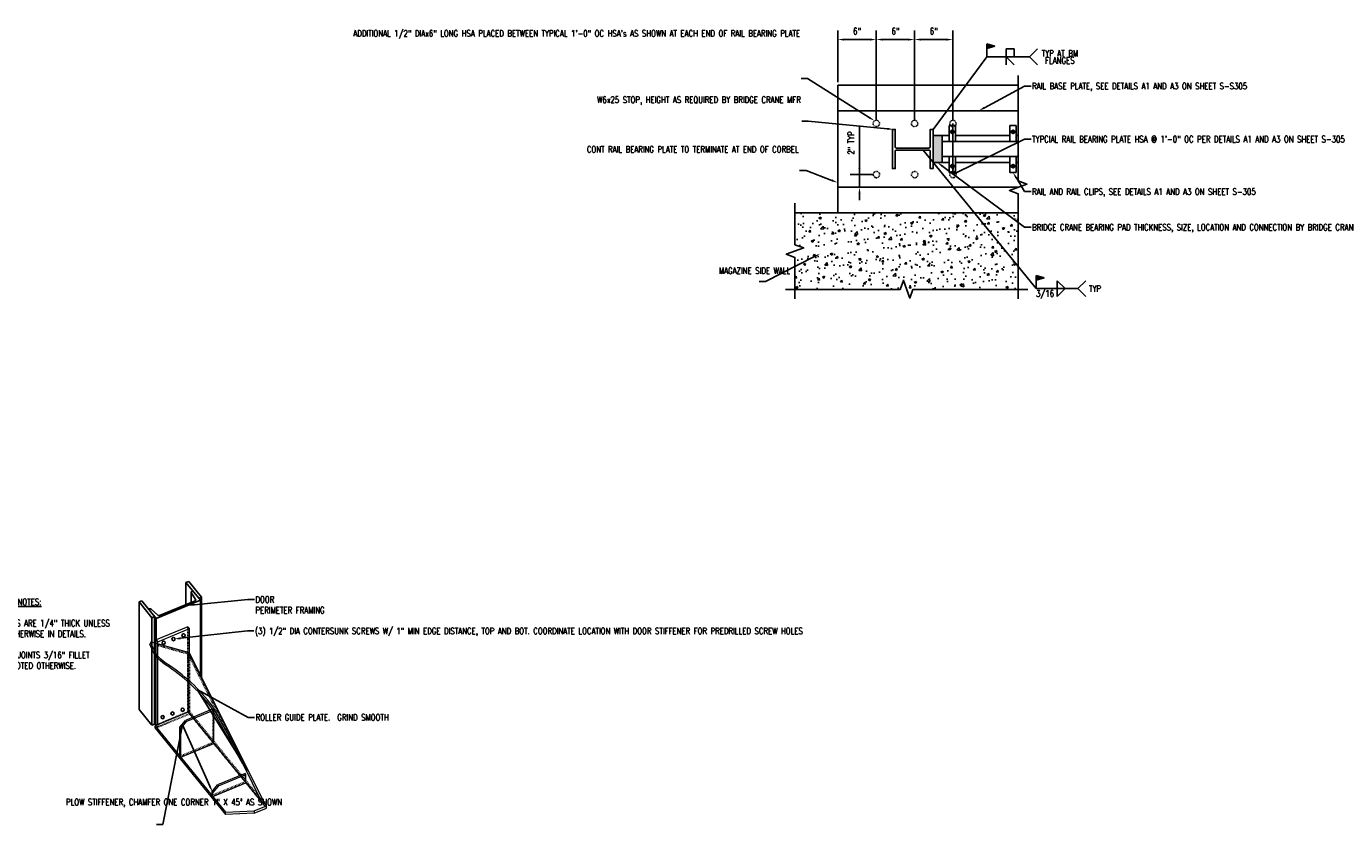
# Model space of a CAD drawing. Header units: inches. Extents: x 0 to 476, y 0 to 249.
# Tile 16 of 17: x 162 to 368, y 124 to 249. Entities that reach past the tile are written whole.
import ezdxf
from ezdxf import colors
from ezdxf.entities.mleader import LeaderData, LeaderLine
from ezdxf.enums import TextEntityAlignment as Align
from ezdxf.math import Vec2, Vec3

# ---------------------------------------------------------------- set-up
doc = ezdxf.new("R2010")
doc.units = ezdxf.units.IN
doc.header["$MEASUREMENT"] = 0
doc.linetypes.add('HIDDEN2', pattern=[0.1875, 0.125, -0.0625])
for name, color, linetype in [('G-BGRD-STD-SCRN', 8, 'Continuous'), ('S-ANNO-DIMS', 1, 'Continuous'), ('S-ANNO-TEXT', 2, 'Continuous'), ('S-DETL-HIDD', 1, 'HIDDEN2'), ('S-DETL-LIGHT', 2, 'Continuous'), ('S-DETL-MEDM', 3, 'Continuous'), ('S-DETL-PATT', 1, 'Continuous'), ('S-DETL-XHVY', 5, 'Continuous')]:
    doc.layers.add(name, color=color, linetype=linetype)
doc.layers.add('S-ANNO-SYMB', color=2, linetype='Continuous', lineweight=25)
doc.styles.add('Annotative', font='romans.shx', dxfattribs={"width": 0.8, "height": 0.125})
doc.styles.get("Standard").update_dxf_attribs({"font": 'romans.shx', "width": 0.8})
doc.dimstyles.new('Annotative', dxfattribs={"dimscale": 0, "dimtxt": 0.125, "dimasz": 0.125, "dimexe": 0.179688, "dimexo": 0.0625, "dimgap": 0.09, "dimtad": 1, "dimdec": 3, "dimzin": 3, "dimdsep": 46, "dimlunit": 4, "dimtxsty": 'Annotative', "dimcen": 0.09, "dimclrt": 2, "dimazin": 2, "dimtfac": 1, "dimtdec": 3, "dimtmove": 1, "dimatfit": 3, "dimfxl": 1, "dimtfill": 1, "dimfrac": 2, "dimtolj": 1, "dimtzin": 0, "dimarcsym": 0})

# ---------------------------------------------------------------- blocks, each defined once
blk = doc.blocks.new('*U8')
for p, q in [((13, 0), (13, -5)), ((13, -5), (18, 0))]:
    blk.add_line(p, q)
blk.add_attdef('SIZE', text='', height=3).set_placement((10.5, -0.72), align=Align.TOP_RIGHT)
blk.add_attdef('SPACING', text='', height=3).set_placement((18.32, -0.72), align=Align.TOP_LEFT)
blk = doc.blocks.new('Weld_Tail_Left')
for p in [(-5, 5), (-5, -5)]:
    blk.add_line(p, (0, 0))
blk.add_attdef('TEXT1-1', text='', height=3).set_placement((-2.5, 0), align=Align.MIDDLE_RIGHT)
blk = doc.blocks.new('BOLTTOP2')
blk.add_lwpolyline([(0.64, 0.37), (0, 0.74), (-0.64, 0.37), (-0.64, -0.37), (0, -0.74), (0.64, -0.37)], close=True)
blk.add_circle((0, 0), 0.375)
blk = doc.blocks.new('*U12')
for p, q in [((13, 5), (13, 0)), ((18, 5), (13, 5)), ((18, 0), (18, 5))]:
    blk.add_line(p, q)
blk = doc.blocks.new('*U13')
for p, q in [((13, 0), (18, -5)), ((13, -5), (13, 0))]:
    blk.add_line(p, q)
blk.add_attdef('SIZE', text='', height=3).set_placement((10.5, -0.72), align=Align.TOP_RIGHT)
blk.add_attdef('SPACING', text='', height=3).set_placement((18.32, -0.72), align=Align.TOP_LEFT)
blk = doc.blocks.new('*D33')
at = {"layer": 'Defpoints', "color": 0, "transparency": 16777216}
for p in [(288.86, 246.64), (288.86, 239.49), (294.9, 233.49)]:
    blk.add_point(p, dxfattribs=at)
at = {"layer": 'S-ANNO-DIMS', "color": 0, "lineweight": -2, "transparency": 16777216}
for p, q in [((288.86, 239.99), (288.86, 248.08)), ((294.9, 233.99), (294.9, 248.08)), ((293.9, 246.64), (289.86, 246.64))]:
    blk.add_line(p, q, dxfattribs=at)
at = {"layer": 'S-ANNO-DIMS', "color": 0, "transparency": 16777216}
for points in [[(289.86, 246.81), (289.86, 246.48), (288.86, 246.64)], [(293.9, 246.81), (293.9, 246.48), (294.9, 246.64)]]:
    blk.add_solid(points, dxfattribs=at)
at = {"layer": 'S-ANNO-DIMS', "color": 2, "transparency": 16777216, "insert": (291.88, 247.96), "char_height": 1, "attachment_point": 5, "style": 'Annotative', "bg_fill": 3, "box_fill_scale": 1.25, "bg_fill_color": 256, "bg_fill_true_color": 13158600, "bg_fill_transparency": 0}
blk.add_mtext('\\A1;6"', dxfattribs=at)
blk = doc.blocks.new('*D32')
at = {"layer": 'Defpoints', "color": 0, "transparency": 16777216}
for p in [(300.9, 246.64), (294.9, 233.49), (300.9, 233.49)]:
    blk.add_point(p, dxfattribs=at)
at = {"layer": 'S-ANNO-DIMS', "color": 0, "lineweight": -2, "transparency": 16777216}
for p, q in [((294.9, 233.99), (294.9, 248.08)), ((300.9, 233.99), (300.9, 248.08)), ((295.9, 246.64), (299.9, 246.64))]:
    blk.add_line(p, q, dxfattribs=at)
at = {"layer": 'S-ANNO-DIMS', "color": 0, "transparency": 16777216}
for points in [[(295.9, 246.81), (295.9, 246.48), (294.9, 246.64)], [(299.9, 246.81), (299.9, 246.48), (300.9, 246.64)]]:
    blk.add_solid(points, dxfattribs=at)
at = {"layer": 'S-ANNO-DIMS', "color": 2, "transparency": 16777216, "insert": (297.9, 247.96), "char_height": 1, "attachment_point": 5, "style": 'Annotative', "bg_fill": 3, "box_fill_scale": 1.25, "bg_fill_color": 256, "bg_fill_true_color": 13158600, "bg_fill_transparency": 0}
blk.add_mtext('\\A1;6"', dxfattribs=at)
blk = doc.blocks.new('*D31')
at = {"layer": 'Defpoints', "color": 0, "transparency": 16777216}
for p in [(306.9, 246.64), (300.9, 233.49), (306.9, 233.49)]:
    blk.add_point(p, dxfattribs=at)
at = {"layer": 'S-ANNO-DIMS', "color": 0, "lineweight": -2, "transparency": 16777216}
for p, q in [((300.9, 233.99), (300.9, 248.08)), ((306.9, 233.99), (306.9, 248.08)), ((301.9, 246.64), (305.9, 246.64))]:
    blk.add_line(p, q, dxfattribs=at)
at = {"layer": 'S-ANNO-DIMS', "color": 0, "transparency": 16777216}
for points in [[(301.9, 246.81), (301.9, 246.48), (300.9, 246.64)], [(305.9, 246.81), (305.9, 246.48), (306.9, 246.64)]]:
    blk.add_solid(points, dxfattribs=at)
at = {"layer": 'S-ANNO-DIMS', "color": 2, "transparency": 16777216, "insert": (303.9, 247.96), "char_height": 1, "attachment_point": 5, "style": 'Annotative', "bg_fill": 3, "box_fill_scale": 1.25, "bg_fill_color": 256, "bg_fill_true_color": 13158600, "bg_fill_transparency": 0}
blk.add_mtext('\\A1;6"', dxfattribs=at)
blk = doc.blocks.new('*D30')
at = {"layer": 'Defpoints', "color": 0, "transparency": 16777216}
for p in [(294.92, 225.49), (288.86, 223.49), (292.27, 223.49)]:
    blk.add_point(p, dxfattribs=at)
at = {"layer": 'S-ANNO-DIMS', "color": 0, "lineweight": -2, "transparency": 16777216}
for p, q in [((292.27, 233.15), (292.27, 225.49)), ((292.27, 226.49), (292.27, 227.49)), ((294.42, 225.49), (290.83, 225.49)), ((292.27, 225.49), (292.27, 223.49)), ((292.27, 225.49), (292.27, 223.49)), ((289.36, 223.49), (293.7, 223.49)), ((292.27, 222.49), (292.27, 221.49))]:
    blk.add_line(p, q, dxfattribs=at)
at = {"layer": 'S-ANNO-DIMS', "color": 0, "transparency": 16777216}
for points in [[(292.1, 226.49), (292.43, 226.49), (292.27, 225.49)], [(292.1, 222.49), (292.43, 222.49), (292.27, 223.49)]]:
    blk.add_solid(points, dxfattribs=at)
at = {"layer": 'S-ANNO-DIMS', "color": 2, "transparency": 16777216, "insert": (290.95, 230.45), "char_height": 1, "attachment_point": 5, "rotation": 90, "style": 'Annotative', "bg_fill": 3, "box_fill_scale": 1.25, "bg_fill_color": 256, "bg_fill_true_color": 13158600, "bg_fill_transparency": 0}
blk.add_mtext('\\A1;2" TYP', dxfattribs=at)
blk = doc.blocks.new('*U15')
h = blk.add_hatch(color=256)
h.dxf.hatch_style = 1
h.paths.add_polyline_path([(5, 6.75), (0, 5.25), (0, 8.25)])
for p, q in [((0, 0), (0, 8.25)), ((0, 8.25), (5, 6.75)), ((0, 5.25), (5, 6.75))]:
    blk.add_line(p, q)

msp = doc.modelspace()

# ---------------------------------------------------------------- hatches: boundary and pattern name
at = {"layer": 'S-DETL-PATT'}
h = msp.add_hatch(color=8, dxfattribs=at)
h.dxf.hatch_style = 1
h.paths.add_polyline_path([(303.801, 231.6155), (305.2068, 231.6155), (305.2068, 227.3655), (303.801, 227.3655)])
h = msp.add_hatch(dxfattribs=at)
h.set_pattern_fill('AR-CONC', color=8, scale=0.5)
h.set_pattern_definition([(50, (-56.7523, 190.8245), (3.5863, -0.31376), [0.375, -4.125]), (355, (-56.7523, 190.8245), (-0.693757, 3.76096), [0.3, -3.3]), (100.4514, (-56.4534, 190.7984), (2.892544, 3.4472), [0.3187, -3.50571]), (46.1842, (-56.7523, 191.8245), (5.336207, -0.827596), [0.5625, -6.1875]), (96.6356, (-56.3076, 191.7556), (4.67331, 4.87059), [0.47805, -5.25857]), (351.1842, (-56.7523, 191.8245), (4.67331, 4.87059), [0.45, -4.95]), (21, (-56.2523, 191.5745), (2.984535, -2.013094), [0.375, -4.125]), (326, (-56.2523, 191.5745), (1.216577, 3.62575), [0.3, -3.3]), (71.4514, (-56.0036, 191.4068), (4.201112, 1.612656), [0.3187, -3.50571]), (37.5, (-56.7523, 190.8245), (0.0607993, 1.6644693), [0, -3.26, 0, -3.35, 0, -3.3125]), (7.5, (-56.7523, 190.8245), (1.315348, 1.9720586), [0, -1.91, 0, -3.185, 0, -1.2625]), (327.5, (-57.8673, 190.8245), (2.669112, -0.1127744), [0, -1.25, 0, -3.9, 0, -5.175]), (317.5, (-58.3673, 190.8245), (2.915931, 0.500525), [0, -1.625, 0, -2.59, 0, -3.675])])
h.paths.add_polyline_path([(317.1389, 219.4905), (282.1587, 219.4905), (282.1587, 214.4905), (283.5324, 213.9905), (282.1587, 213.4905), (282.1587, 207.4905), (298.6488, 207.4905), (299.1488, 208.8642), (299.6488, 207.4905), (317.1389, 207.4905)])

# ---------------------------------------------------------------- linework, layer by layer
at = {"layer": 'G-BGRD-STD-SCRN', "extrusion": (-5.55112e-17, 0.702912, 0.711277)}
for p, q in [((186.7144, 161.5351), (187.1467, 161.7139)), ((188.9766, 158.7682), (186.7144, 161.5351)), ((186.7144, 158.0896), (186.7144, 161.5351)), ((187.1467, 161.7139), (189.1575, 159.2544)), ((187.5273, 158.4259), (187.5273, 160.0462)), ((187.5528, 159.9791), (188.239, 158.8745)), ((187.7827, 160.2285), (187.6206, 160.1614)), ((189.1575, 159.2544), (188.7252, 159.0756)), ((189.1575, 146.6841), (189.1575, 159.2544)), ((179.7987, 158.6746), (179.3665, 158.4959)), ((179.3665, 158.4959), (181.3773, 156.0364)), ((179.3665, 141.626), (179.3665, 158.4959)), ((179.7987, 158.6746), (182.0609, 155.9077)), ((181.0291, 157.4351), (180.867, 157.368)), ((182.2958, 156.4163), (181.2854, 157.3868)), ((182.0609, 155.9077), (188.9766, 158.7682)), ((188.1711, 158.6921), (182.5521, 156.368)), ((188.239, 158.7404), (188.239, 158.8745)), ((188.9766, 147.0476), (188.9766, 158.7682)), ((181.3773, 156.0364), (181.8095, 156.2151)), ((181.3773, 139.1665), (181.3773, 156.0364)), ((181.8095, 139.3453), (181.8095, 156.2151)), ((182.0609, 152.5689), (182.0609, 155.9077)), ((179.3665, 141.626), (181.3773, 139.1665)), ((181.3773, 139.1665), (181.8095, 139.3453))]:
    msp.add_line(p, q, dxfattribs=at)
at = {"layer": 'G-BGRD-STD-SCRN'}
for centre, start_param, end_param in [((187.7148, 160.0462), -1.04408105, 0.52671528), ((181.1233, 157.3198), -2.61487737, -1.04408105)]:
    msp.add_ellipse(centre, major_axis=(-0.1875, 0), ratio=0.71127655, start_param=start_param, end_param=end_param, dxfattribs=at)
at = {"layer": 'G-BGRD-STD-SCRN', "extrusion": (1.08156e-16, 2.82357e-32, -1)}
msp.add_ellipse((188.0769, 158.8074), major_axis=(0.1875, 0), ratio=0.71127655, start_param=-0.52671528, end_param=1.04408105, dxfattribs=at)
at = {"layer": 'G-BGRD-STD-SCRN', "extrusion": (-2.13123e-17, -2.22045e-16, -1)}
msp.add_ellipse((182.4579, 156.4833), major_axis=(-0.1875, 0), ratio=0.71127655, start_param=-2.09751161, end_param=-0.52671528, dxfattribs=at)
at = {"layer": 'S-ANNO-DIMS'}
for p, q in [((288.8635, 235.4905), (317.1389, 235.4905)), ((288.8635, 223.4905), (317.1389, 223.4905))]:
    msp.add_line(p, q, dxfattribs=at)
at = {"layer": 'S-ANNO-SYMB'}
for p, q in [((320.1432, 245.1779), (318.8932, 243.9279)), ((320.1432, 242.6779), (318.8932, 243.9279)), ((323.2256, 207.6043), (323.2256, 208.8543)), ((323.2256, 208.8543), (324.4756, 207.6043))]:
    msp.add_line(p, q, dxfattribs=at)
for points in [[(317.1389, 240.9905), (317.1389, 224.4905), (318.5127, 223.9905), (315.7652, 222.9905), (317.1389, 222.4905), (317.1389, 205.9905)], [(282.1587, 205.9905), (282.1587, 212.4905), (280.7849, 212.9905), (283.5324, 213.9905), (282.1587, 214.4905), (282.1587, 220.9905)], [(318.6389, 207.4905), (300.6488, 207.4905), (300.1488, 206.1168), (299.1488, 208.8642), (298.6488, 207.4905), (280.6587, 207.4905)]]:
    msp.add_lwpolyline(points, dxfattribs=at)
at = {"layer": 'S-DETL-HIDD', "extrusion": (-5.55112e-17, 0.702912, 0.711277)}
for p, q in [((187.0315, 141.2695), (187.0315, 154.6248)), ((182.4092, 151.674), (187.0668, 150.362)), ((187.0668, 150.362), (187.2453, 150.4778)), ((187.0668, 150.362), (187.2626, 150.443)), ((187.0668, 150.362), (187.0668, 145.9514)), ((195.6099, 133.193), (187.0668, 150.362)), ((187.2829, 140.9621), (187.2829, 150.4514)), ((187.2829, 140.9621), (181.88, 138.7273)), ((187.0315, 141.2695), (182.0609, 139.2135)), ((199.3476, 126.2051), (187.0315, 141.2695)), ((187.2829, 141.3135), (187.0668, 141.2241)), ((198.9008, 127.1031), (187.2829, 141.3135)), ((190.9627, 141.7307), (190.8451, 141.682)), ((190.9381, 141.5148), (191.0883, 141.5769)), ((190.9627, 136.4589), (190.9627, 141.7307)), ((191.0883, 141.5769), (190.9627, 141.7307)), ((191.0883, 139.5232), (191.0883, 141.5769)), ((182.0609, 139.0378), (181.9901, 139.1243)), ((182.0609, 139.0378), (182.0609, 139.1536)), ((182.0975, 139.1687), (182.3122, 138.9061)), ((182.3122, 138.9061), (182.3122, 139.2576)), ((190.9627, 136.4589), (185.7759, 134.3135)), ((195.9896, 130.3101), (190.8029, 128.1648)), ((195.9896, 130.3101), (195.9896, 131.6273))]:
    msp.add_line(p, q, dxfattribs=at)
at = {"layer": 'S-DETL-LIGHT'}
for centre in [(186.3408, 153.2649), (183.2176, 152.1069), (184.7596, 152.6853), (183.0718, 140.4437), (184.6138, 141.0221), (186.1951, 141.6017)]:
    msp.add_circle(centre, 0.25, dxfattribs=at)
at = {"layer": 'S-DETL-MEDM'}
for p, q in [((303.801, 231.6155), (306.301, 231.6155)), ((306.301, 230.678), (306.301, 233.178)), ((306.301, 233.178), (307.301, 233.178)), ((307.301, 230.678), (307.301, 233.178)), ((307.301, 231.6155), (315.8238, 231.6155)), ((315.8238, 230.678), (315.8238, 233.178)), ((315.8238, 233.178), (316.8238, 233.178)), ((316.8238, 230.678), (316.8238, 233.178)), ((316.8238, 231.6155), (317.1389, 231.6155)), ((305.2068, 230.678), (317.1389, 230.678)), ((305.2068, 228.303), (317.1389, 228.303)), ((306.301, 228.303), (306.301, 225.803)), ((307.301, 228.303), (307.301, 225.803)), ((315.8238, 228.303), (315.8238, 225.803)), ((316.8238, 228.303), (316.8238, 225.803)), ((303.801, 227.3655), (306.301, 227.3655)), ((306.301, 225.803), (307.301, 225.803)), ((307.301, 227.3655), (315.8238, 227.3655)), ((315.8238, 225.803), (316.8238, 225.803)), ((316.8238, 227.3655), (317.1389, 227.3655))]:
    msp.add_line(p, q, dxfattribs=at)
at = {"layer": 'S-DETL-MEDM', "lineweight": 0, "extrusion": (-5.55112e-17, 0.702912, 0.711277)}
for p, q in [((187.0315, 154.6248), (182.0609, 152.5689)), ((182.3122, 152.2614), (187.2829, 154.3174)), ((187.2829, 154.3174), (187.0315, 154.6248)), ((187.2829, 150.4514), (187.2829, 154.3174)), ((181.2396, 152.2549), (181.0762, 151.8991)), ((182.0609, 152.5689), (182.3122, 152.2614)), ((182.3122, 139.2576), (182.3122, 152.2614)), ((182.5114, 151.8967), (182.4092, 151.674)), ((187.2453, 150.4778), (186.8507, 150.6743)), ((195.7885, 133.3088), (187.2453, 150.4778)), ((187.2626, 150.443), (187.2829, 150.4514)), ((187.2829, 150.4514), (198.9008, 127.1031)), ((187.0668, 145.9514), (187.0668, 141.2241)), ((187.0668, 141.2241), (181.88, 139.0788)), ((190.8451, 141.682), (186.6404, 139.9429)), ((186.766, 139.7892), (190.9381, 141.5148)), ((187.0668, 141.2241), (198.6846, 127.0137)), ((181.9901, 139.1243), (181.8095, 139.3453)), ((181.88, 138.7273), (181.88, 139.0788)), ((181.88, 139.0788), (192.9393, 125.5516)), ((181.88, 138.7273), (192.9393, 125.2001)), ((182.0609, 139.2135), (182.0975, 139.1687)), ((185.7759, 138.8824), (186.6404, 139.9429)), ((185.9016, 138.7287), (185.7759, 138.8824)), ((185.7759, 134.3135), (185.7759, 138.8824)), ((186.766, 139.7892), (185.9016, 138.7287)), ((185.9016, 134.1598), (185.9016, 138.7287)), ((186.6404, 139.9429), (186.766, 139.7892)), ((191.0883, 136.3051), (191.0883, 139.5232)), ((185.9016, 134.1598), (191.0883, 136.3051)), ((195.6099, 133.193), (195.7885, 133.3088)), ((198.6846, 127.0137), (195.6099, 133.193)), ((195.9896, 131.6273), (191.6673, 129.8395)), ((191.793, 129.6858), (196.1153, 131.4736)), ((196.1153, 131.4736), (195.9896, 131.6273)), ((196.1153, 130.1564), (196.1153, 131.4736)), ((190.8029, 128.7791), (191.6673, 129.8395)), ((190.9285, 128.6254), (190.8029, 128.7791)), ((190.8029, 128.1648), (190.8029, 128.7791)), ((190.9285, 128.0111), (196.1153, 130.1564)), ((191.793, 129.6858), (190.9285, 128.6254)), ((190.9285, 128.0111), (190.9285, 128.6254)), ((191.6673, 129.8395), (191.793, 129.6858)), ((197.4026, 125.7521), (199.3476, 126.5566)), ((197.4026, 125.4006), (199.3476, 126.2051)), ((198.6846, 127.0137), (198.9008, 127.1031)), ((199.3476, 126.5566), (198.9008, 127.1031)), ((199.3476, 126.2051), (199.3476, 126.5566)), ((192.9393, 125.5516), (197.4026, 125.7521)), ((192.9393, 125.2001), (192.9393, 125.5516)), ((197.4026, 125.4006), (192.9393, 125.2001)), ((197.4026, 125.7521), (197.4026, 125.4006))]:
    msp.add_line(p, q, dxfattribs=at)
at = {"layer": 'S-DETL-MEDM', "lineweight": 0}
msp.add_line((182.0609, 139.1536), (182.0609, 152.5689), dxfattribs=at)
at = {"layer": 'S-DETL-MEDM'}
msp.add_lwpolyline([(297.8635, 229.1467), (297.8635, 226.428), (297.426, 226.428), (297.426, 232.553), (297.8635, 232.553), (297.8635, 229.8342, 0.41421356), (298.051, 229.6467), (303.176, 229.6467, 0.41421356), (303.3635, 229.8342), (303.3635, 232.553), (303.801, 232.553), (303.801, 226.428), (303.3635, 226.428), (303.3635, 229.1467, 0.41421356), (303.176, 229.3342), (298.051, 229.3342, 0.41421356)], format="xyb", close=True, dxfattribs=at)
at = {"layer": 'S-DETL-MEDM', "color": 3}
msp.add_lwpolyline([(303.801, 231.6155), (305.2068, 231.6155), (305.2068, 227.3655), (303.801, 227.3655)], close=True, dxfattribs=at)
at = {"layer": 'S-DETL-MEDM', "lineweight": 0}
for points in [[(195.57, 133.1873), (190.631, 142.0669, 0.0886235), (183.5033, 148.6693, -0.17989157), (181.0762, 151.8991, -0.17989157)], [(195.7885, 133.3088), (190.8411, 142.2036, 0.08878147), (183.6383, 148.8797, -0.19364381), (181.2396, 152.2549), (186.8507, 150.6743)]]:
    msp.add_lwpolyline(points, format="xyb", dxfattribs=at)
at = {"layer": 'S-DETL-MEDM', "linetype": 'HIDDEN2'}
for centre in [(294.8997, 233.4908), (300.8997, 233.4908), (306.8997, 233.4908), (294.9163, 225.4908), (300.9163, 225.4908), (306.9163, 225.4908)]:
    msp.add_circle(centre, 0.5, dxfattribs=at)
at = {"layer": 'S-DETL-XHVY'}
for p, q in [((288.8635, 239.4905), (317.1389, 239.4905)), ((288.8635, 219.4905), (288.8635, 239.4905)), ((282.1587, 219.4905), (317.1389, 219.4905))]:
    msp.add_line(p, q, dxfattribs=at)

# ---------------------------------------------------------------- block references
at = {"layer": 'S-ANNO-SYMB', "xscale": 0.25, "yscale": 0.25, "zscale": 0.25}
for name, p in [('*U12', (312.0186, 243.9279)), ('*U13', (312.0186, 243.9279)), ('*U8', (319.9756, 207.6043))]:
    msp.add_blockref(name, p, dxfattribs=at)
at = {"layer": 'S-ANNO-SYMB'}
ref = msp.add_blockref('Weld_Tail_Left', (326.4871, 207.6043), dxfattribs=dict(at, xscale=-0.25, yscale=0.25, zscale=0.25))
ref.add_attrib('TEXT1-1', 'TYP', dxfattribs={"layer": '0', "height": 1, "style": 'Annotative', "width": 0.800781}).set_placement((329.1707, 207.6043), align=Align.MIDDLE)
at = {"layer": 'S-ANNO-TEXT', "linetype": 'Continuous', "xscale": 0.25, "yscale": 0.25, "zscale": 0.25}
for p in [(312.2451, 243.9279), (319.9756, 207.6043)]:
    msp.add_blockref('*U15', p, dxfattribs=at)
at = {"layer": 'S-DETL-LIGHT', "xscale": 0.375, "yscale": 0.375, "zscale": 0.375}
for p in [(306.801, 232.178), (316.3238, 232.178)]:
    msp.add_blockref('BOLTTOP2', p, dxfattribs=at)
at = {"layer": 'S-DETL-LIGHT', "xscale": -0.375, "yscale": 0.375, "zscale": 0.375, "rotation": 180}
for p in [(306.801, 226.803), (316.3238, 226.803)]:
    msp.add_blockref('BOLTTOP2', p, dxfattribs=at)

# ---------------------------------------------------------------- texts
at = {"layer": 'S-ANNO-SYMB', "insert": (323.669, 244.9904), "char_height": 1, "width": 6.546857, "attachment_point": 2, "line_spacing_factor": 0.675, "style": 'Annotative'}
msp.add_mtext('TYP AT BM FLANGES', dxfattribs=at)
at = {"layer": 'S-ANNO-TEXT', "color": 2, "linetype": 'Continuous', "insert": (319.9436, 207.3425), "char_height": 1, "width": 8.086772, "attachment_point": 1, "style": 'Annotative'}
msp.add_mtext('3/16', dxfattribs=at)
at = {"layer": 'S-ANNO-TEXT', "insert": (151.6573, 159.0109), "char_height": 1, "width": 26.039096, "attachment_point": 1, "style": 'Annotative'}
msp.add_mtext('\\A1;{\\LGENERAL PLOW NOTES:}\\P\\P\\pxi-3,l3,t3;1.^IALL PLATES ARE 1/4" THICK UNLESS NOTED OTHERWISE IN DETAILS.\\P\\pi0,l0,tz;\\P\\pi-3,l3,t3;2.^IWELD ALL JOINTS 3/16" FILLET UNLESS NOTED OTHERWISE.', dxfattribs=at)

# ---------------------------------------------------------------- leaders
at = {"layer": 'S-ANNO-SYMB'}
for points in [[(303.801, 232.553), (312.2451, 243.9279), (318.8932, 243.9279)], [(302.2279, 229.3342), (319.9756, 207.6043), (326.4871, 207.6043)]]:
    msp.add_leader(points, dimstyle='Annotative', override={"dimscale": 0, "dimtxt": 0.03125, "dimasz": 0.0825, "dimgap": 0.625, "dimtad": 0}, dxfattribs=at)
at = {"layer": 'S-ANNO-TEXT', "linetype": 'Continuous'}
ml = msp.add_multileader_mtext('Standard', dxfattribs=at)
ml.set_content('RAIL BASE PLATE, SEE DETAILS A1 AND A3 ON SHEET S-S305', color=2, style='Annotative')
ml.set_leader_properties(color=1)
ml.build(insert=Vec2(0, 0))
ml.multileader.update_dxf_attribs({"text_right_attachment_type": 3, "dogleg_length": 0.125, "arrow_head_size": 1, "scale": 8})
ctx = ml.context
ctx.base_point, ctx.scale, ctx.char_height, ctx.arrow_head_size, ctx.landing_gap_size, ctx.plane_origin = Vec3(319.1475, 239.3489), 8, 1, 1, 0.1667, Vec3(-79.7281, -150.119)
ctx.right_attachment = 3
notes = []
notes.append((ctx, [(0, (1, 1, 0), (318.1475, 239.3489), (1, 0), 1, [(0, [(310.9636, 235.4905)], 0, [])])]))
ctx.mtext.insert, ctx.mtext.width, ctx.mtext.defined_height = Vec3(319.3142, 239.8489), 13.493975, 1.7746
ml = msp.add_multileader_mtext('Standard', dxfattribs=at)
ml.set_content('W6x25 STOP, HEIGHT AS REQUIRED BY BRIDGE CRANE MFR', color=2, style='Annotative')
ml.set_leader_properties(color=1)
ml.build(insert=Vec2(0, 0))
ml.multileader.update_dxf_attribs({"text_right_attachment_type": 3, "dogleg_length": 0.125, "arrow_head_size": 1, "scale": 8})
ctx = ml.context
ctx.base_point, ctx.scale, ctx.char_height, ctx.arrow_head_size, ctx.landing_gap_size, ctx.plane_origin = Vec3(270.0604, 237.2045), 8, 1, 1, 0.1667, Vec3(-109.81, -167.3641)
ctx.right_attachment, ctx.text_align_type = 3, 2
notes.append((ctx, [(1, (1, 1, 0), (284.2318, 233.8712), (-1, 0), 1, [(0, [(297.6447, 232.553)], 0, [])])]))
ctx.mtext.insert, ctx.mtext.width, ctx.mtext.defined_height, ctx.mtext.alignment = Vec3(283.0651, 237.7045), 12.856844, 2.4176, 3
ml = msp.add_multileader_mtext('Standard', dxfattribs=at)
ml.set_content('BRIDGE CRANE BEARING PAD THICKNESS, SIZE, LOCATION AND CONNECTION BY BRIDGE CRANE MANUFACTURER ', color=2, style='Annotative')
ml.set_leader_properties(color=1)
ml.build(insert=Vec2(0, 0))
ml.multileader.update_dxf_attribs({"text_right_attachment_type": 3, "dogleg_length": 0.125, "arrow_head_size": 1, "scale": 8})
ctx = ml.context
ctx.base_point, ctx.scale, ctx.char_height, ctx.arrow_head_size, ctx.landing_gap_size, ctx.plane_origin = Vec3(319.1475, 217.2252), 8, 1, 1, 0.1667, Vec3(-90.1383, -176.6544)
ctx.right_attachment = 3
notes.append((ctx, [(0, (1, 1, 0), (318.1475, 217.2252), (1, 0), 1, [(0, [(304.5039, 227.3655)], 0, [])])]))
ctx.mtext.insert, ctx.mtext.width, ctx.mtext.defined_height = Vec3(319.3142, 217.7252), 17.700062, 2.046
ml = msp.add_multileader_mtext('Standard', dxfattribs=at)
ml.set_content('RAIL AND RAIL CLIPS, SEE DETAILS A1 AND A3 ON SHEET S-305', color=2, style='Annotative')
ml.set_leader_properties(color=1)
ml.build(insert=Vec2(0, 0))
ml.multileader.update_dxf_attribs({"text_right_attachment_type": 3, "dogleg_length": 0.125, "arrow_head_size": 1, "scale": 8})
ctx = ml.context
ctx.base_point, ctx.scale, ctx.char_height, ctx.arrow_head_size, ctx.landing_gap_size, ctx.plane_origin = Vec3(319.1475, 222.811), 8, 1, 1, 0.1667, Vec3(-90.1383, -170.6614)
ctx.right_attachment = 3
notes.append((ctx, [(0, (1, 1, 0), (318.1475, 222.811), (1, 0), 1, [(0, [(316.3238, 225.803)], 0, [])])]))
ctx.mtext.insert, ctx.mtext.width, ctx.mtext.defined_height = Vec3(319.3142, 223.311), 14.470937, 1.7746
ml = msp.add_multileader_mtext('Standard', dxfattribs=at)
ml.set_content('MAGAZINE SIDE WALL', color=2, style='Annotative')
ml.set_leader_properties(color=1)
ml.build(insert=Vec2(0, 0))
ml.multileader.update_dxf_attribs({"text_right_attachment_type": 3, "dogleg_length": 0.125, "arrow_head_size": 1, "scale": 8})
ctx = ml.context
ctx.base_point, ctx.scale, ctx.char_height, ctx.arrow_head_size, ctx.landing_gap_size, ctx.plane_origin = Vec3(270.0604, 210.4121), 8, 1, 1, 0.1667, Vec3(-133.6395, -179.1853)
ctx.right_attachment = 3
notes.append((ctx, [(1, (1, 1, 0), (277.527, 208.7454), (-1, 0), 1, [(0, [(286.0862, 213.0741)], 0, [])])]))
ctx.mtext.insert, ctx.mtext.width, ctx.mtext.defined_height = Vec3(270.227, 210.9121), 8.086772, 1.7746
ml = msp.add_multileader_mtext('Standard', dxfattribs=at)
ml.set_content('DOOR \\PPERIMETER FRAMING', color=2, style='Annotative')
ml.set_leader_properties(color=1)
ml.build(insert=Vec2(0, 0))
ml.multileader.update_dxf_attribs({"text_right_attachment_type": 3, "dogleg_length": 0.125, "arrow_head_size": 1, "scale": 8})
ctx = ml.context
ctx.base_point, ctx.scale, ctx.char_height, ctx.arrow_head_size, ctx.landing_gap_size, ctx.plane_origin = Vec3(197.4381, 158.8827), 8, 1, 1, 0.1667, Vec3(-203.16, -260.7838)
ctx.right_attachment = 3
notes.append((ctx, [(0, (1, 1, 0), (196.4381, 158.8827), (1, 0), 1, [(0, [(187.0129, 157.956)], 0, [])])]))
ctx.mtext.insert, ctx.mtext.width, ctx.mtext.defined_height = Vec3(197.6048, 159.3827), 21.011312, 1.7746
ml = msp.add_multileader_mtext('Standard', dxfattribs=at)
ml.set_content('(3) 1/2" DIA CONTERSUNK SCREWS W/ 1" MIN EDGE DISTANCE, TOP AND BOT. COORDINATE LOCATION WITH DOOR STIFFENER FOR PREDRILLED SCREW HOLES', color=2, style='Annotative')
ml.set_leader_properties(color=1)
ml.build(insert=Vec2(0, 0))
ml.multileader.update_dxf_attribs({"text_right_attachment_type": 3, "dogleg_length": 0.125, "arrow_head_size": 1, "scale": 8})
ctx = ml.context
ctx.base_point, ctx.scale, ctx.char_height, ctx.arrow_head_size, ctx.landing_gap_size, ctx.plane_origin = Vec3(197.3668, 153.953), 8, 1, 1, 0.1667, Vec3(-203.2314, -265.772)
ctx.right_attachment = 3
notes.append((ctx, [(0, (1, 1, 0), (196.3668, 153.953), (1, 0), 1, [(0, [(184.8749, 152.6958)], 0, [])])]))
ctx.mtext.insert, ctx.mtext.width, ctx.mtext.defined_height = Vec3(197.5335, 154.453), 22.196799, 1.7746
ml = msp.add_multileader_mtext('Standard', dxfattribs=at)
ml.set_content('ROLLER GUIDE PLATE.  GRIND SMOOTH', color=2, style='Annotative')
ml.set_leader_properties(color=1)
ml.build(insert=Vec2(0, 0))
ml.multileader.update_dxf_attribs({"text_right_attachment_type": 3, "dogleg_length": 0.125, "arrow_head_size": 1, "scale": 8})
ctx = ml.context
ctx.base_point, ctx.scale, ctx.char_height, ctx.arrow_head_size, ctx.landing_gap_size, ctx.plane_origin = Vec3(197.4671, 140.408), 8, 1, 1, 0.1667, Vec3(-195.8508, -263.0343)
ctx.right_attachment = 3
notes.append((ctx, [(0, (1, 1, 0), (196.4671, 140.408), (1, 0), 1, [(2, [(196.5882, 131.7507), (188.4723, 144.8037)], 0, [])])]))
ctx.mtext.insert, ctx.mtext.width, ctx.mtext.defined_height = Vec3(197.6338, 140.908), 13.533885, 1.9672
ml = msp.add_multileader_mtext('Standard', dxfattribs=at)
ml.set_content('PLOW STIFFENER, CHAMFER ONE CORNER 1" X 45%%D AS SHOWN', color=2, style='Annotative')
ml.set_leader_properties(color=1)
ml.build(insert=Vec2(0, 0))
ml.multileader.update_dxf_attribs({"text_right_attachment_type": 3, "dogleg_length": 0.125, "arrow_head_size": 1, "scale": 8})
ctx = ml.context
ctx.base_point, ctx.scale, ctx.char_height, ctx.arrow_head_size, ctx.landing_gap_size, ctx.plane_origin = Vec3(167.7542, 127.129), 8, 1, 1, 0.1667, Vec3(-237.6816, -293.5398)
ctx.right_attachment = 3
notes.append((ctx, [(1, (1, 1, 0), (183.1066, 123.6052), (-1, 0), 1, [(0, [(190.8727, 128.6936), (186.1787, 139.2208)], 0, [])])]))
ctx.mtext.insert, ctx.mtext.width, ctx.mtext.defined_height = Vec3(167.9209, 127.629), 15.919278, 1.7746
for ctx, leaders in notes:
    for number, flags, end, landing, length, lines in leaders:
        leader = LeaderData()
        leader.index, (leader.has_last_leader_line, leader.has_dogleg_vector, leader.attachment_direction) = number, flags
        leader.last_leader_point, leader.dogleg_vector, leader.dogleg_length = Vec3(end), Vec3(landing), length
        for number, points, colour, breaks in lines:
            line = LeaderLine()
            line.index, line.vertices, line.color, line.breaks = number, Vec3.list(points), colors.encode_raw_color(colour), breaks
            leader.lines.append(line)
        ctx.leaders.append(leader)

# ---------------------------------------------------------------- next in the draw order: dimensions: what is measured, and where the dimension line sits
at = {"layer": 'S-ANNO-DIMS'}
dim = msp.add_linear_dim(base=(288.8635, 246.6449), p1=(294.8997, 233.4908), p2=(288.8635, 239.4905), dimstyle='Annotative', override={"dimtxt": 0.125, "dimpost": '\\X', "dimclrt": 2}, dxfattribs=at)
dim.commit()
dim.dimension.update_dxf_attribs({"geometry": '*D33', "text_midpoint": (291.8816, 247.9601)})

# ---------------------------------------------------------------- next in the draw order: dimensions: what is measured, and where the dimension line sits
dim = msp.add_linear_dim(base=(300.8997, 246.6449), p1=(294.8997, 233.4908), p2=(300.8997, 233.4908), dimstyle='Annotative', override={"dimtxt": 0.125, "dimpost": '\\X', "dimclrt": 2}, dxfattribs=at)
dim.commit()
dim.dimension.update_dxf_attribs({"geometry": '*D32', "text_midpoint": (297.8997, 247.9601)})

# ---------------------------------------------------------------- next in the draw order: dimensions: what is measured, and where the dimension line sits
dim = msp.add_linear_dim(base=(306.8997, 246.6449), p1=(300.8997, 233.4908), p2=(306.8997, 233.4908), dimstyle='Annotative', override={"dimtxt": 0.125, "dimpost": '\\X'}, dxfattribs=at)
dim.commit()
dim.dimension.update_dxf_attribs({"geometry": '*D31', "text_midpoint": (303.8997, 247.9601)})
dim = msp.add_linear_dim(base=(292.2666, 223.4905), p1=(294.9163, 225.4908), p2=(288.8635, 223.4905), angle=90, text='<> TYP', dimstyle='Annotative', override={"dimpost": '\\X'}, dxfattribs=at)
dim.commit()
dim.dimension.update_dxf_attribs({"geometry": '*D30', "text_midpoint": (290.9, 230.4487), "dimtype": 160})

# ---------------------------------------------------------------- next in the draw order: leaders
at = {"layer": 'S-ANNO-TEXT', "linetype": 'Continuous'}
ml = msp.add_multileader_mtext('Standard', dxfattribs=at)
ml.set_content('ADDITIONAL 1/2" DIAx6" LONG HSA PLACED BETWEEN TYPICAL 1\'-0" OC HSA\'s AS SHOWN AT EACH END OF RAIL BEARING PLATE', color=2, style='Annotative')
ml.set_leader_properties(color=1)
ml.build(insert=Vec2(0, 0))
ml.multileader.update_dxf_attribs({"text_right_attachment_type": 3, "dogleg_length": 0.125, "arrow_head_size": 1, "scale": 8})
ctx = ml.context
ctx.base_point, ctx.scale, ctx.char_height, ctx.arrow_head_size, ctx.landing_gap_size, ctx.plane_origin = Vec3(265.4944, 247.6051), 8, 1, 1, 0.1667, Vec3(-89.7919, -152.1187)
ctx.right_attachment, ctx.text_align_type = 3, 2
notes = []
notes.append((ctx, [(1, (1, 1, 0), (284.123, 240.5574), (-1, 0), 1, [(1, [(294.6182, 233.904)], 0, [])])]))
ctx.mtext.insert, ctx.mtext.width, ctx.mtext.defined_height, ctx.mtext.alignment = Vec3(282.9563, 248.1051), 17.337608, 2.7953, 3
ml = msp.add_multileader_mtext('Standard', dxfattribs=at)
ml.set_content('TYPCIAL RAIL BEARING PLATE HSA @ 1\'-0" OC PER DETAILS A1 AND A3 ON SHEET S-305', color=2, style='Annotative')
ml.set_leader_properties(color=1)
ml.build(insert=Vec2(0, 0))
ml.multileader.update_dxf_attribs({"text_right_attachment_type": 3, "dogleg_length": 0.125, "arrow_head_size": 1, "scale": 8})
ctx = ml.context
ctx.base_point, ctx.scale, ctx.char_height, ctx.arrow_head_size, ctx.landing_gap_size, ctx.plane_origin = Vec3(319.1475, 231.0301), 8, 1, 1, 0.1667, Vec3(-83.7754, -160.1187)
ctx.right_attachment = 3
notes.append((ctx, [(0, (1, 1, 0), (318.1475, 231.0301), (1, 0), 1, [(2, [(306.9163, 225.4908), (306.8997, 233.4908), (306.9163, 225.4908)], 0, [])])]))
ctx.mtext.insert, ctx.mtext.width, ctx.mtext.defined_height = Vec3(319.3142, 231.5301), 15.475765, 2.7953
ml = msp.add_multileader_mtext('Standard', dxfattribs=at)
ml.set_content('CONT RAIL BEARING PLATE TO TERMINATE AT END OF CORBEL', color=2, style='Annotative')
ml.set_leader_properties(color=1)
ml.build(insert=Vec2(0, 0))
ml.multileader.update_dxf_attribs({"text_right_attachment_type": 3, "dogleg_length": 0.125, "arrow_head_size": 1, "scale": 8})
ctx = ml.context
ctx.base_point, ctx.scale, ctx.char_height, ctx.arrow_head_size, ctx.landing_gap_size, ctx.plane_origin = Vec3(270.0604, 229.437), 8, 1, 1, 0.1667, Vec3(-101.8282, -157.3919)
ctx.right_attachment, ctx.text_align_type = 3, 2
notes.append((ctx, [(1, (1, 1, 0), (283.8889, 226.1036), (-1, 0), 1, [(0, [(288.8635, 224.2173)], 0, [])])]))
ctx.mtext.insert, ctx.mtext.width, ctx.mtext.defined_height, ctx.mtext.alignment = Vec3(282.7223, 229.937), 12.90756, 1.7746, 3
for ctx, leaders in notes:
    for number, flags, end, landing, length, lines in leaders:
        leader = LeaderData()
        leader.index, (leader.has_last_leader_line, leader.has_dogleg_vector, leader.attachment_direction) = number, flags
        leader.last_leader_point, leader.dogleg_vector, leader.dogleg_length = Vec3(end), Vec3(landing), length
        for number, points, colour, breaks in lines:
            line = LeaderLine()
            line.index, line.vertices, line.color, line.breaks = number, Vec3.list(points), colors.encode_raw_color(colour), breaks
            leader.lines.append(line)
        ctx.leaders.append(leader)

doc.saveas('drawing.dxf')
